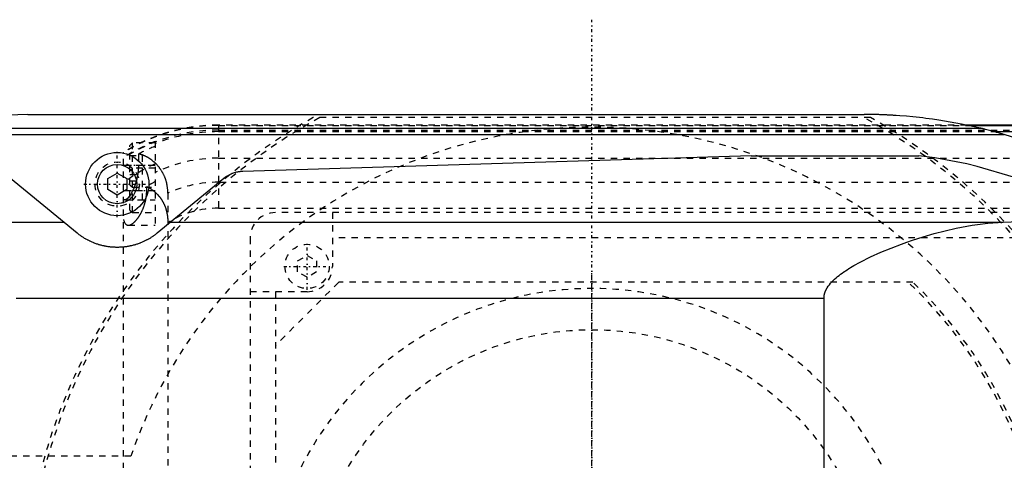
# Model space of a CAD drawing. Extents: x -1056 to 186, y -120 to 120.
# Tile 10 of 12: x -690 to -535, y 24 to 94. Entities that reach past the tile are written whole.
import ezdxf

# ---------------------------------------------------------------- set-up
doc = ezdxf.new("R2010")
doc.units = 0
doc.linetypes.add('CENTER', pattern=[1.5, 0.45, -0.5, 0.05, -0.5])
doc.linetypes.add('DASHED', pattern=[2, 1, -1])
for name, color, linetype in [('AM_0', 7, 'CONTINUOUS'), ('AM_3', 7, 'DASHED'), ('AM_7', 7, 'CENTER')]:
    doc.layers.add(name, color=color, linetype=linetype)

msp = doc.modelspace()

# ---------------------------------------------------------------- linework, layer by layer
at = {"layer": 'AM_0', "color": 7, "linetype": 'CONTINUOUS'}
for p, q in [((-689.11, 79), (-754.88, 76.83)), ((-689.11, 79), (-557, 79)), ((-754.88, 76.83), (-538.61, 76.83)), ((-120, 77.32), (-540.79, 77.32)), ((-540.6, 77.28), (-120, 77.28)), ((-536.5, 76.29), (-120, 76.29)), ((-775.92, 75.83), (-534.85, 75.83)), ((-574.82, 72.48), (-655.15, 70)), ((-574.82, 72.48), (-548.33, 72.48)), ((-681.34, 60.27), (-691.83, 68.87)), ((-676.5, 68.87), (-675, 69.73)), ((-676.5, 67.13), (-676.5, 68.87)), ((-675, 69.73), (-673.5, 68.87)), ((-673.5, 68.87), (-673.5, 67.13)), ((-658.17, 68.87), (-668.66, 60.27)), ((-675, 66.27), (-676.5, 67.13)), ((-673.5, 67.13), (-675, 66.27)), ((-535.05, 61.98), (-519.53, 62.65)), ((-742.03, 61.98), (-683.43, 61.98)), ((-666.57, 61.98), (-535.05, 61.98)), ((-690.94, 50), (-563.33, 50)), ((-563.33, -50), (-563.33, 50))]:
    msp.add_line(p, q, dxfattribs=at)
for points in [[(-538.61, 76.83, 0), (-541.63, 77.49, 0), (-545.19, 78.11, 0), (-546.21, 78.26, 0), (-547.23, 78.39, 0), (-547.74, 78.46, 0), (-548.25, 78.51, 0), (-549.28, 78.62, 0), (-550.31, 78.72, 0), (-551.33, 78.8, 0), (-551.93, 78.84, 0), (-552.11, 78.85, 0), (-552.28, 78.86, 0), (-552.36, 78.86, 0), (-552.45, 78.87, 0), (-552.62, 78.88, 0), (-552.79, 78.89, 0), (-552.96, 78.9, 0), (-553.13, 78.91, 0), (-553.31, 78.91, 0), (-553.39, 78.92, 0), (-553.48, 78.92, 0), (-553.65, 78.93, 0), (-553.82, 78.94, 0), (-553.91, 78.94, 0), (-553.99, 78.94, 0), (-554.16, 78.95, 0), (-554.34, 78.96, 0), (-554.42, 78.96, 0), (-554.51, 78.96, 0), (-554.68, 78.97, 0), (-554.85, 78.97, 0), (-555.02, 78.98, 0), (-555.2, 78.98, 0), (-555.37, 78.98, 0), (-555.45, 78.98, 0), (-555.54, 78.99, 0), (-555.71, 78.99, 0), (-555.88, 78.99, 0), (-556.05, 78.99, 0), (-556.16, 79, 0), (-556.18, 79, 0), (-556.21, 79, 0), (-556.23, 79, 0), (-556.24, 79, 0), (-556.27, 79, 0), (-556.3, 79, 0), (-556.33, 79, 0), (-556.36, 79, 0), (-556.38, 79, 0), (-556.4, 79, 0), (-556.41, 79, 0), (-556.44, 79, 0), (-556.47, 79, 0), (-556.48, 79, 0), (-556.5, 79, 0), (-556.53, 79, 0), (-556.56, 79, 0), (-556.57, 79, 0), (-556.58, 79, 0), (-556.61, 79, 0), (-556.64, 79, 0), (-556.67, 79, 0), (-556.7, 79, 0), (-556.73, 79, 0), (-556.74, 79, 0), (-556.76, 79, 0), (-556.79, 79, 0), (-556.81, 79, 0), (-556.84, 79, 0), (-556.87, 79, 0), (-556.9, 79, 0), (-556.91, 79, 0), (-556.93, 79, 0), (-556.96, 79, 0), (-556.99, 79, 0), (-557, 79, 0)], [(-534.85, 75.83, 0), (-534.95, 75.86, 0), (-535.17, 75.92, 0), (-535.38, 75.99, 0), (-535.5, 76.02, 0), (-535.61, 76.05, 0), (-535.83, 76.11, 0), (-536.06, 76.17, 0), (-536.29, 76.24, 0), (-536.51, 76.3, 0), (-536.74, 76.36, 0), (-536.85, 76.39, 0), (-536.97, 76.42, 0), (-537.19, 76.48, 0), (-537.41, 76.53, 0), (-537.62, 76.59, 0), (-537.83, 76.64, 0), (-537.94, 76.67, 0), (-537.98, 76.68, 0), (-538.01, 76.68, 0), (-538.03, 76.69, 0), (-538.04, 76.69, 0), (-538.08, 76.7, 0), (-538.11, 76.71, 0), (-538.13, 76.71, 0), (-538.15, 76.72, 0), (-538.18, 76.73, 0), (-538.21, 76.73, 0), (-538.23, 76.74, 0), (-538.25, 76.74, 0), (-538.28, 76.75, 0), (-538.31, 76.76, 0), (-538.35, 76.77, 0), (-538.38, 76.77, 0), (-538.41, 76.78, 0), (-538.42, 76.79, 0), (-538.44, 76.79, 0), (-538.47, 76.8, 0), (-538.49, 76.8, 0), (-538.52, 76.81, 0), (-538.53, 76.81, 0), (-538.54, 76.81, 0), (-538.54, 76.81, 0), (-538.54, 76.81, 0), (-538.54, 76.81, 0), (-538.55, 76.81, 0), (-538.55, 76.82, 0), (-538.55, 76.82, 0), (-538.56, 76.82, 0), (-538.56, 76.82, 0), (-538.56, 76.82, 0), (-538.57, 76.82, 0), (-538.57, 76.82, 0), (-538.57, 76.82, 0), (-538.57, 76.82, 0), (-538.58, 76.82, 0), (-538.58, 76.82, 0), (-538.58, 76.82, 0), (-538.58, 76.82, 0), (-538.58, 76.82, 0), (-538.59, 76.82, 0), (-538.59, 76.82, 0), (-538.59, 76.83, 0), (-538.59, 76.83, 0), (-538.6, 76.83, 0), (-538.6, 76.83, 0), (-538.6, 76.83, 0), (-538.6, 76.83, 0), (-538.6, 76.83, 0), (-538.6, 76.83, 0), (-538.6, 76.83, 0), (-538.61, 76.83, 0), (-538.61, 76.83, 0), (-538.61, 76.83, 0), (-538.61, 76.83, 0), (-538.61, 76.83, 0), (-538.61, 76.83, 0)], [(-519.53, 62.65, 0), (-524, 65.12, 0), (-533.41, 69.08, 0), (-539.13, 70.78, 0), (-540.78, 71.18, 0), (-542.45, 71.53, 0), (-543.28, 71.7, 0), (-544.12, 71.85, 0), (-545.8, 72.14, 0), (-547.49, 72.38, 0), (-548.33, 72.48, 0)], [(-655.15, 70, 0), (-655.16, 70, 0), (-655.16, 70, 0), (-655.17, 70, 0), (-655.17, 70, 0), (-655.17, 70, 0), (-655.18, 70, 0), (-655.18, 70, 0), (-655.19, 70, 0), (-655.19, 70, 0), (-655.2, 70, 0), (-655.2, 70, 0), (-655.2, 70, 0), (-655.21, 70, 0), (-655.21, 70, 0), (-655.23, 69.99, 0), (-655.25, 69.99, 0), (-655.26, 69.99, 0), (-655.29, 69.99, 0), (-655.32, 69.99, 0), (-655.35, 69.99, 0), (-655.38, 69.99, 0), (-655.41, 69.98, 0), (-655.43, 69.98, 0), (-655.44, 69.98, 0), (-655.47, 69.98, 0), (-655.5, 69.97, 0), (-655.53, 69.97, 0), (-655.56, 69.97, 0), (-655.59, 69.96, 0), (-655.61, 69.96, 0), (-655.62, 69.96, 0), (-655.65, 69.96, 0), (-655.68, 69.95, 0), (-655.7, 69.95, 0), (-655.71, 69.95, 0), (-655.74, 69.94, 0), (-655.77, 69.94, 0), (-655.79, 69.94, 0), (-655.8, 69.93, 0), (-655.83, 69.93, 0), (-655.86, 69.92, 0), (-655.97, 69.91, 0), (-656.15, 69.87, 0), (-656.32, 69.82, 0), (-656.5, 69.77, 0), (-656.67, 69.71, 0), (-656.76, 69.68, 0), (-656.84, 69.65, 0), (-657.01, 69.58, 0), (-657.17, 69.5, 0), (-657.73, 69.19, 0), (-658.17, 68.87, 0)], [(-563.33, 50, 0), (-563.33, 50.02, 0), (-563.33, 50.07, 0), (-563.33, 50.12, 0), (-563.33, 50.15, 0), (-563.33, 50.17, 0), (-563.32, 50.22, 0), (-563.32, 50.27, 0), (-563.31, 50.32, 0), (-563.3, 50.37, 0), (-563.3, 50.42, 0), (-563.29, 50.45, 0), (-563.29, 50.47, 0), (-563.28, 50.52, 0), (-563.27, 50.57, 0), (-563.26, 50.62, 0), (-563.24, 50.67, 0), (-563.23, 50.72, 0), (-563.22, 50.74, 0), (-563.22, 50.77, 0), (-563.2, 50.82, 0), (-563.19, 50.87, 0), (-563.18, 50.89, 0), (-563.17, 50.91, 0), (-563.15, 50.96, 0), (-563.13, 51.01, 0), (-563.13, 51.03, 0), (-563.12, 51.06, 0), (-563.1, 51.11, 0), (-563.07, 51.15, 0), (-563.05, 51.2, 0), (-563.03, 51.25, 0), (-563.01, 51.29, 0), (-563, 51.32, 0), (-562.99, 51.34, 0), (-562.96, 51.39, 0), (-562.94, 51.43, 0), (-562.91, 51.48, 0), (-562.89, 51.52, 0), (-562.86, 51.57, 0), (-562.84, 51.59, 0), (-562.83, 51.61, 0), (-562.8, 51.66, 0), (-562.78, 51.7, 0), (-562.67, 51.85, 0), (-562.48, 52.11, 0), (-562.28, 52.35, 0), (-562.18, 52.46, 0), (-562.07, 52.57, 0), (-561.86, 52.79, 0), (-561.65, 52.99, 0), (-561.42, 53.19, 0), (-561.19, 53.38, 0), (-560.95, 53.57, 0), (-560.83, 53.67, 0), (-560.71, 53.76, 0), (-560.46, 53.94, 0), (-560.2, 54.12, 0), (-560.07, 54.21, 0), (-559.94, 54.3, 0), (-559.68, 54.47, 0), (-559.41, 54.64, 0), (-559.28, 54.72, 0), (-559.14, 54.8, 0), (-558.87, 54.97, 0), (-558.6, 55.13, 0), (-557.62, 55.66, 0), (-555.96, 56.49, 0), (-554.36, 57.22, 0), (-552.74, 57.89, 0), (-551.07, 58.52, 0), (-550.23, 58.83, 0), (-549.37, 59.12, 0), (-547.66, 59.67, 0), (-545.93, 60.17, 0), (-544.2, 60.62, 0), (-542.47, 61.02, 0), (-540.77, 61.35, 0), (-539.92, 61.49, 0), (-539.09, 61.62, 0), (-537.44, 61.82, 0), (-535.83, 61.95, 0), (-535.05, 61.98, 0)], [(-668.66, 60.27, 0), (-668.7, 60.24, 0), (-668.77, 60.18, 0), (-668.85, 60.12, 0), (-668.89, 60.09, 0), (-668.93, 60.06, 0), (-669.01, 59.99, 0), (-669.09, 59.93, 0), (-669.18, 59.87, 0), (-669.27, 59.8, 0), (-669.37, 59.74, 0), (-669.41, 59.71, 0), (-669.46, 59.67, 0), (-669.56, 59.61, 0), (-669.66, 59.55, 0), (-669.76, 59.48, 0), (-669.86, 59.42, 0), (-669.97, 59.36, 0), (-670.02, 59.33, 0), (-670.07, 59.3, 0), (-670.18, 59.24, 0), (-670.29, 59.18, 0), (-670.34, 59.15, 0), (-670.4, 59.12, 0), (-670.51, 59.07, 0), (-670.61, 59.01, 0), (-670.67, 58.99, 0), (-670.72, 58.96, 0), (-670.83, 58.91, 0), (-670.95, 58.86, 0), (-671.06, 58.81, 0), (-671.18, 58.76, 0), (-671.3, 58.71, 0), (-671.36, 58.69, 0), (-671.42, 58.66, 0), (-671.54, 58.62, 0), (-671.67, 58.57, 0), (-671.79, 58.53, 0), (-671.92, 58.49, 0), (-672.05, 58.44, 0), (-672.12, 58.42, 0), (-672.19, 58.4, 0), (-672.32, 58.37, 0), (-672.45, 58.33, 0), (-672.59, 58.3, 0), (-672.72, 58.26, 0), (-672.86, 58.23, 0), (-672.93, 58.22, 0), (-673, 58.2, 0), (-673.14, 58.18, 0), (-673.28, 58.15, 0), (-673.41, 58.13, 0), (-673.55, 58.11, 0), (-673.69, 58.09, 0), (-673.76, 58.08, 0), (-673.83, 58.07, 0), (-673.97, 58.05, 0), (-674.11, 58.04, 0), (-674.25, 58.03, 0), (-674.39, 58.02, 0), (-674.53, 58.01, 0), (-674.59, 58.01, 0), (-674.66, 58.01, 0), (-674.8, 58, 0), (-674.93, 58, 0), (-675, 58, 0), (-675.07, 58, 0), (-675.2, 58, 0), (-675.34, 58.01, 0), (-675.41, 58.01, 0), (-675.47, 58.01, 0), (-675.61, 58.02, 0), (-675.75, 58.03, 0), (-675.89, 58.04, 0), (-676.03, 58.05, 0), (-676.17, 58.07, 0), (-676.24, 58.08, 0), (-676.31, 58.09, 0), (-676.45, 58.11, 0), (-676.59, 58.13, 0), (-676.72, 58.15, 0), (-676.86, 58.18, 0), (-677, 58.2, 0), (-677.07, 58.22, 0), (-677.14, 58.23, 0), (-677.28, 58.26, 0), (-677.41, 58.3, 0), (-677.55, 58.33, 0), (-677.68, 58.37, 0), (-677.81, 58.4, 0), (-677.88, 58.42, 0), (-677.95, 58.44, 0), (-678.08, 58.49, 0), (-678.21, 58.53, 0), (-678.33, 58.57, 0), (-678.46, 58.62, 0), (-678.58, 58.66, 0), (-678.64, 58.69, 0), (-678.7, 58.71, 0), (-678.82, 58.76, 0), (-678.94, 58.81, 0), (-679.05, 58.86, 0), (-679.17, 58.91, 0), (-679.28, 58.96, 0), (-679.33, 58.99, 0), (-679.39, 59.01, 0), (-679.49, 59.07, 0), (-679.6, 59.12, 0), (-679.66, 59.15, 0), (-679.71, 59.18, 0), (-679.82, 59.24, 0), (-679.93, 59.3, 0), (-679.98, 59.33, 0), (-680.03, 59.36, 0), (-680.14, 59.42, 0), (-680.24, 59.48, 0), (-680.34, 59.55, 0), (-680.44, 59.61, 0), (-680.54, 59.67, 0), (-680.59, 59.71, 0), (-680.63, 59.74, 0), (-680.73, 59.8, 0), (-680.82, 59.87, 0), (-680.91, 59.93, 0), (-680.99, 59.99, 0), (-681.07, 60.06, 0), (-681.11, 60.09, 0), (-681.15, 60.12, 0), (-681.23, 60.18, 0), (-681.3, 60.24, 0), (-681.34, 60.27, 0)]]:
    msp.add_polyline3d(points, dxfattribs=at)
for radius in [5, 3.1]:
    msp.add_circle((-675, 68), radius, dxfattribs=at)
msp.add_arc((-557, 0), 79, 18.4257, 73.7139, dxfattribs=at)
at = {"layer": 'AM_3', "color": 6, "linetype": 'DASHED'}
for p, q in [((-555.98, 78.5), (-644.02, 78.5)), ((-540.79, 77.32), (-659, 77.32)), ((-659, 77.32), (-659, 64.2)), ((-659, 77.28), (-540.6, 77.28)), ((-659, 76.54), (75, 76.54)), ((-659, 76.29), (-536.5, 76.29)), ((-669, 74.75), (-669, 61.5)), ((-672.6, 74.5), (-673, 74.1)), ((-673, 63.9), (-673, 74.1)), ((-669, 74.5), (-672.6, 74.5)), ((-672.6, 63.5), (-672.6, 74.5)), ((-674, -73.02), (-674, 73.02)), ((-673, 72.5), (-671, 72.5)), ((-671.65, 72.74), (-671.65, 71)), ((-671, 69.5), (-671, 72.5)), ((-659, 72.1), (75, 72.1)), ((-674, 71), (-669, 71)), ((-672.6, 70.5), (-673, 70.1)), ((-669, 70.5), (-672.6, 70.5)), ((-673, 69.5), (-671, 69.5)), ((-673, 68.5), (-671, 68.5)), ((-671, 65.5), (-671, 68.5)), ((-674, 67), (-669, 67)), ((-673, 67.9), (-672.6, 67.5)), ((-672.6, 67.5), (-669, 67.5)), ((-670.34, 67), (-670.34, 67.64)), ((-659, 68.3), (-517.3, 68.3)), ((-673.8, 65.5), (-669, 65.5)), ((-667, 66.56), (-667, -66.56)), ((-673, 63.9), (-672.6, 63.5)), ((-659, 64.2), (75, 64.2)), ((-672.6, 63.5), (-669, 63.5)), ((-520, 63.5), (-650, 63.5)), ((-641, 63.5), (-641, 55)), ((-673.23, 61.5), (-669, 61.5)), ((-654, 59.5), (-654, -59.5)), ((-529, 59.5), (-641, 59.5)), ((-646.5, 55.87), (-645, 56.73)), ((-645, 56.73), (-643.5, 55.87)), ((-646.5, 54.13), (-646.5, 55.87)), ((-643.5, 55.87), (-643.5, 54.13)), ((-645, 53.27), (-646.5, 54.13)), ((-643.5, 54.13), (-645, 53.27)), ((-640, 52.5), (-650, 42.5)), ((-549.28, 52.5), (-640, 52.5)), ((-645, 51), (-654, 51)), ((-650, 51), (-650, -51)), ((-672.83, 25), (-700, 25))]:
    msp.add_line(p, q, dxfattribs=at)
for points in [[(-667, 66.56, 0), (-667, 66.61, 0), (-667, 66.7, 0), (-667, 66.8, 0), (-667.01, 66.84, 0), (-667.01, 66.89, 0), (-667.01, 66.98, 0), (-667.02, 67.08, 0), (-667.02, 67.17, 0), (-667.03, 67.26, 0), (-667.04, 67.35, 0), (-667.05, 67.4, 0), (-667.05, 67.45, 0), (-667.06, 67.54, 0), (-667.08, 67.63, 0), (-667.09, 67.72, 0), (-667.11, 67.82, 0), (-667.12, 67.91, 0), (-667.13, 67.95, 0), (-667.14, 68, 0), (-667.16, 68.09, 0), (-667.18, 68.18, 0), (-667.19, 68.23, 0), (-667.2, 68.27, 0), (-667.23, 68.36, 0), (-667.25, 68.45, 0), (-667.27, 68.49, 0), (-667.28, 68.53, 0), (-667.3, 68.62, 0), (-667.33, 68.71, 0), (-667.36, 68.79, 0), (-667.39, 68.88, 0), (-667.42, 68.96, 0), (-667.44, 69, 0), (-667.46, 69.04, 0), (-667.49, 69.13, 0), (-667.52, 69.21, 0), (-667.56, 69.29, 0), (-667.6, 69.37, 0), (-667.63, 69.45, 0), (-667.65, 69.49, 0), (-667.67, 69.53, 0), (-667.71, 69.6, 0), (-667.75, 69.68, 0), (-667.79, 69.76, 0), (-667.83, 69.83, 0), (-667.88, 69.91, 0), (-667.9, 69.94, 0), (-667.92, 69.98, 0), (-667.96, 70.05, 0), (-668.01, 70.12, 0), (-668.06, 70.19, 0), (-668.1, 70.26, 0), (-668.15, 70.33, 0), (-668.17, 70.37, 0), (-668.2, 70.4, 0), (-668.25, 70.47, 0), (-668.29, 70.53, 0), (-668.34, 70.6, 0), (-668.39, 70.66, 0), (-668.44, 70.72, 0), (-668.47, 70.75, 0), (-668.49, 70.78, 0), (-668.54, 70.84, 0), (-668.6, 70.9, 0), (-668.62, 70.93, 0), (-668.65, 70.96, 0), (-668.7, 71.02, 0), (-668.75, 71.08, 0), (-668.78, 71.1, 0), (-668.81, 71.13, 0), (-668.86, 71.19, 0), (-668.91, 71.24, 0), (-668.97, 71.29, 0), (-669.02, 71.34, 0), (-669.07, 71.4, 0), (-669.1, 71.42, 0), (-669.13, 71.45, 0), (-669.18, 71.5, 0), (-669.24, 71.54, 0), (-669.29, 71.59, 0), (-669.35, 71.64, 0), (-669.41, 71.68, 0), (-669.43, 71.71, 0), (-669.46, 71.73, 0), (-669.52, 71.77, 0), (-669.58, 71.82, 0), (-669.63, 71.86, 0), (-669.69, 71.9, 0), (-669.75, 71.94, 0), (-669.78, 71.96, 0), (-669.81, 71.98, 0), (-669.86, 72.02, 0), (-669.92, 72.06, 0), (-669.98, 72.1, 0), (-670.04, 72.13, 0), (-670.1, 72.17, 0), (-670.13, 72.18, 0), (-670.15, 72.2, 0), (-670.21, 72.24, 0), (-670.27, 72.27, 0), (-670.33, 72.3, 0), (-670.39, 72.33, 0), (-670.45, 72.36, 0), (-670.48, 72.37, 0), (-670.51, 72.39, 0), (-670.56, 72.42, 0), (-670.62, 72.44, 0), (-670.65, 72.46, 0), (-670.68, 72.47, 0), (-670.74, 72.49, 0), (-670.8, 72.52, 0), (-670.83, 72.53, 0), (-670.85, 72.54, 0), (-670.91, 72.56, 0), (-670.97, 72.58, 0), (-671.02, 72.6, 0), (-671.08, 72.62, 0), (-671.14, 72.63, 0), (-671.16, 72.64, 0), (-671.19, 72.65, 0), (-671.25, 72.66, 0), (-671.3, 72.68, 0), (-671.49, 72.72, 0), (-671.65, 72.74, 0)], [(-671.65, 71, 0), (-671.65, 70.96, 0), (-671.65, 70.87, 0), (-671.65, 70.78, 0), (-671.65, 70.73, 0), (-671.65, 70.69, 0), (-671.66, 70.6, 0), (-671.66, 70.51, 0), (-671.67, 70.42, 0), (-671.67, 70.33, 0), (-671.68, 70.24, 0), (-671.68, 70.19, 0), (-671.69, 70.15, 0), (-671.7, 70.06, 0), (-671.7, 69.97, 0), (-671.72, 69.88, 0), (-671.73, 69.79, 0), (-671.74, 69.7, 0), (-671.74, 69.65, 0), (-671.75, 69.61, 0), (-671.76, 69.52, 0), (-671.78, 69.43, 0), (-671.79, 69.39, 0)], [(-671.79, 69.39, 0), (-671.79, 69.35, 0), (-671.8, 69.29, 0), (-671.81, 69.23, 0), (-671.82, 69.19, 0), (-671.83, 69.16, 0), (-671.84, 69.1, 0), (-671.85, 69.04, 0), (-671.87, 68.97, 0), (-671.88, 68.91, 0), (-671.89, 68.85, 0), (-671.9, 68.82, 0), (-671.91, 68.79, 0), (-671.92, 68.73, 0), (-671.94, 68.67, 0), (-671.95, 68.61, 0), (-671.97, 68.55, 0), (-671.98, 68.49, 0), (-671.99, 68.46, 0), (-672, 68.43, 0), (-672.02, 68.37, 0), (-672.03, 68.31, 0), (-672.04, 68.28, 0), (-672.05, 68.25, 0), (-672.07, 68.2, 0), (-672.08, 68.14, 0), (-672.09, 68.11, 0), (-672.1, 68.08, 0), (-672.12, 68.03, 0), (-672.14, 67.97, 0), (-672.16, 67.92, 0), (-672.18, 67.87, 0), (-672.19, 67.81, 0), (-672.2, 67.79, 0), (-672.21, 67.76, 0), (-672.23, 67.71, 0), (-672.25, 67.66, 0), (-672.32, 67.48, 0), (-672.44, 67.2, 0), (-672.56, 66.94, 0), (-672.68, 66.7, 0), (-672.75, 66.58, 0), (-672.81, 66.47, 0), (-672.94, 66.26, 0), (-673.07, 66.07, 0), (-673.2, 65.91, 0), (-673.32, 65.78, 0), (-673.39, 65.71, 0), (-673.41, 65.69, 0), (-673.43, 65.67, 0), (-673.44, 65.67, 0), (-673.45, 65.66, 0), (-673.47, 65.64, 0), (-673.49, 65.63, 0), (-673.5, 65.62, 0), (-673.51, 65.61, 0), (-673.53, 65.6, 0), (-673.55, 65.59, 0), (-673.55, 65.58, 0), (-673.56, 65.58, 0), (-673.58, 65.57, 0), (-673.6, 65.56, 0), (-673.62, 65.55, 0), (-673.63, 65.54, 0), (-673.65, 65.53, 0), (-673.66, 65.53, 0), (-673.67, 65.53, 0), (-673.68, 65.52, 0), (-673.7, 65.52, 0), (-673.75, 65.5, 0), (-673.8, 65.5, 0)], [(-673.23, 61.5, 0), (-673.22, 61.5, 0), (-673.19, 61.5, 0), (-673.16, 61.5, 0), (-673.15, 61.5, 0), (-673.14, 61.51, 0), (-673.11, 61.51, 0), (-673.08, 61.52, 0), (-673.05, 61.52, 0), (-673.02, 61.53, 0), (-672.99, 61.54, 0), (-672.98, 61.54, 0), (-672.96, 61.55, 0), (-672.93, 61.56, 0), (-672.9, 61.57, 0), (-672.87, 61.59, 0), (-672.84, 61.6, 0), (-672.81, 61.62, 0), (-672.79, 61.63, 0), (-672.78, 61.63, 0), (-672.74, 61.65, 0), (-672.71, 61.67, 0), (-672.69, 61.68, 0), (-672.68, 61.69, 0), (-672.64, 61.71, 0), (-672.61, 61.74, 0), (-672.59, 61.75, 0), (-672.58, 61.76, 0), (-672.54, 61.78, 0), (-672.51, 61.81, 0), (-672.48, 61.84, 0), (-672.44, 61.86, 0), (-672.41, 61.89, 0), (-672.39, 61.91, 0), (-672.37, 61.92, 0), (-672.34, 61.96, 0), (-672.3, 61.99, 0), (-672.27, 62.02, 0), (-672.23, 62.05, 0), (-672.2, 62.09, 0), (-672.18, 62.11, 0), (-672.16, 62.13, 0), (-672.13, 62.16, 0), (-672.09, 62.2, 0), (-672.05, 62.24, 0), (-672.02, 62.28, 0), (-671.98, 62.32, 0), (-671.97, 62.34, 0), (-671.95, 62.36, 0), (-671.91, 62.41, 0), (-671.88, 62.45, 0), (-671.84, 62.49, 0), (-671.81, 62.54, 0), (-671.77, 62.59, 0), (-671.76, 62.61, 0), (-671.74, 62.63, 0), (-671.7, 62.68, 0), (-671.67, 62.73, 0), (-671.64, 62.78, 0), (-671.6, 62.83, 0), (-671.57, 62.88, 0), (-671.55, 62.9, 0), (-671.53, 62.93, 0), (-671.5, 62.98, 0), (-671.47, 63.03, 0), (-671.45, 63.06, 0), (-671.44, 63.09, 0), (-671.4, 63.14, 0), (-671.37, 63.19, 0), (-671.36, 63.22, 0), (-671.34, 63.25, 0), (-671.31, 63.3, 0), (-671.28, 63.36, 0), (-671.24, 63.42, 0), (-671.21, 63.48, 0), (-671.18, 63.54, 0), (-671.17, 63.57, 0), (-671.15, 63.6, 0), (-671.12, 63.66, 0), (-671.09, 63.72, 0), (-671.06, 63.79, 0), (-671.03, 63.85, 0), (-671, 63.92, 0), (-670.98, 63.95, 0), (-670.97, 63.99, 0), (-670.94, 64.05, 0), (-670.91, 64.12, 0), (-670.88, 64.19, 0), (-670.86, 64.26, 0), (-670.83, 64.33, 0), (-670.82, 64.37, 0), (-670.8, 64.41, 0), (-670.78, 64.48, 0), (-670.75, 64.55, 0), (-670.73, 64.63, 0), (-670.7, 64.7, 0), (-670.68, 64.78, 0), (-670.67, 64.81, 0), (-670.65, 64.85, 0), (-670.63, 64.93, 0), (-670.61, 65.01, 0), (-670.59, 65.08, 0), (-670.57, 65.16, 0), (-670.55, 65.24, 0), (-670.54, 65.28, 0), (-670.53, 65.32, 0), (-670.51, 65.4, 0), (-670.49, 65.48, 0), (-670.49, 65.52, 0), (-670.48, 65.56, 0), (-670.46, 65.64, 0), (-670.45, 65.72, 0), (-670.44, 65.77, 0), (-670.43, 65.81, 0), (-670.42, 65.89, 0), (-670.41, 65.97, 0), (-670.4, 66.05, 0), (-670.39, 66.13, 0), (-670.38, 66.22, 0), (-670.37, 66.26, 0), (-670.37, 66.3, 0), (-670.36, 66.38, 0), (-670.36, 66.47, 0), (-670.35, 66.55, 0), (-670.35, 66.63, 0), (-670.34, 66.71, 0), (-670.34, 66.75, 0), (-670.34, 66.8, 0), (-670.34, 66.88, 0), (-670.34, 66.96, 0), (-670.34, 67, 0)], [(-670.34, 67.64, 0), (-670.2, 67.57, 0), (-669.92, 67.42, 0), (-669.64, 67.24, 0), (-669.5, 67.14, 0), (-669.36, 67.04, 0), (-669.1, 66.82, 0), (-668.84, 66.59, 0), (-668.59, 66.32, 0), (-668.45, 66.16, 0), (-668.41, 66.11, 0), (-668.37, 66.07, 0), (-668.35, 66.04, 0), (-668.33, 66.02, 0), (-668.29, 65.97, 0), (-668.25, 65.92, 0), (-668.21, 65.87, 0), (-668.17, 65.81, 0), (-668.14, 65.76, 0), (-668.12, 65.73, 0), (-668.1, 65.71, 0), (-668.06, 65.65, 0), (-668.03, 65.6, 0), (-668.01, 65.57, 0), (-667.99, 65.54, 0), (-667.96, 65.49, 0), (-667.92, 65.43, 0), (-667.9, 65.4, 0), (-667.89, 65.38, 0), (-667.85, 65.32, 0), (-667.82, 65.26, 0), (-667.79, 65.2, 0), (-667.75, 65.14, 0), (-667.72, 65.08, 0), (-667.71, 65.05, 0), (-667.69, 65.02, 0), (-667.66, 64.96, 0), (-667.63, 64.9, 0), (-667.6, 64.83, 0), (-667.57, 64.77, 0), (-667.54, 64.71, 0), (-667.53, 64.68, 0), (-667.52, 64.64, 0), (-667.49, 64.58, 0), (-667.46, 64.52, 0), (-667.44, 64.45, 0), (-667.41, 64.39, 0), (-667.39, 64.32, 0), (-667.38, 64.29, 0), (-667.37, 64.25, 0), (-667.34, 64.19, 0), (-667.32, 64.12, 0), (-667.3, 64.05, 0), (-667.28, 63.98, 0), (-667.26, 63.92, 0), (-667.25, 63.88, 0), (-667.24, 63.85, 0), (-667.22, 63.78, 0), (-667.2, 63.71, 0), (-667.19, 63.64, 0), (-667.17, 63.57, 0), (-667.16, 63.5, 0), (-667.15, 63.46, 0), (-667.14, 63.43, 0), (-667.13, 63.36, 0), (-667.11, 63.28, 0), (-667.11, 63.25, 0), (-667.1, 63.21, 0), (-667.09, 63.14, 0), (-667.08, 63.07, 0), (-667.07, 63.03, 0), (-667.07, 62.99, 0), (-667.06, 62.92, 0), (-667.05, 62.85, 0), (-667.04, 62.77, 0), (-667.04, 62.7, 0), (-667.03, 62.63, 0), (-667.03, 62.59, 0), (-667.02, 62.55, 0), (-667.02, 62.48, 0), (-667.01, 62.41, 0), (-667, 62.15, 0), (-667, 61.92, 0)], [(-673.8, 65.5, 0), (-673.84, 65.5, 0), (-673.9, 65.52, 0), (-673.97, 65.56, 0), (-674, 65.59, 0)], [(-674, 62.39, 0), (-673.99, 62.34, 0), (-673.96, 62.25, 0), (-673.93, 62.16, 0), (-673.91, 62.12, 0), (-673.9, 62.08, 0), (-673.86, 62, 0), (-673.83, 61.93, 0), (-673.79, 61.86, 0), (-673.75, 61.8, 0), (-673.71, 61.74, 0), (-673.69, 61.72, 0), (-673.66, 61.69, 0), (-673.62, 61.65, 0), (-673.57, 61.61, 0), (-673.52, 61.58, 0), (-673.47, 61.55, 0), (-673.42, 61.53, 0), (-673.39, 61.52, 0), (-673.37, 61.52, 0), (-673.31, 61.51, 0), (-673.26, 61.5, 0), (-673.23, 61.5, 0)]]:
    msp.add_polyline3d(points, dxfattribs=at)
for centre, radius in [((-675, 68), 3.5), ((-645, 55), 3.5), ((-600, 0), 45), ((-600, 0), 45)]:
    msp.add_circle(centre, radius, dxfattribs=at)
for centre, radius, start, end in [((-600, 0), 90, 119.2821, 240.7179), ((-600, 0), 89.5, 118.7061, 241.2939), ((-600, 0), 89.5, 298.7061, 61.2939), ((-600, 0), 90, 299.2821, 60.7179), ((-659, 49), 28.32, 90, 121.9826), ((-659, 49), 28.28, 90, 122.0355), ((-659, 49), 27.54, 90, 122.9962), ((-600, 0), 77, 198.9459, 161.0541), ((-659, 49), 27.29, 90, 111.4922), ((-659, 49), 27.62, 111.2241, 122.8898), ((-659, 49), 26.9, 111.824, 118.0496), ((-659, 49), 23.1, 90, 115.6559), ((-659, 49), 24.36, 114.2363, 128.0065), ((-659, 49), 21.81, 117.2848, 121.3127), ((-659, 49), 19.3, 90, 114.4883), ((-659, 49), 15.2, 90, 121.7569), ((-650, 59.5), 4, 90, 180), ((-645, 55), 4, 270, 0), ((-600, 0), 51.5, 193.8624, 166.1376), ((-600, 0), 72.5, 313.6028, 46.3972), ((-600, 0), 73, 314.0133, 45.9867)]:
    msp.add_arc(centre, radius, start, end, dxfattribs=at)
at = {"layer": 'AM_7', "color": 4, "linetype": 'CENTER'}
for p, q in [((-600, -93.97), (-600, 93.97)), ((-675, 62.75), (-675, 73.25)), ((-673.2, 71), (-668.8, 71)), ((-680.25, 68), (-669.75, 68)), ((-673.2, 67), (-668.8, 67)), ((-645, 51.32), (-645, 58.67)), ((-648.67, 55), (-641.33, 55)), ((-600, -54.08), (-600, 54.07))]:
    msp.add_line(p, q, dxfattribs=at)

doc.saveas('drawing.dxf')
